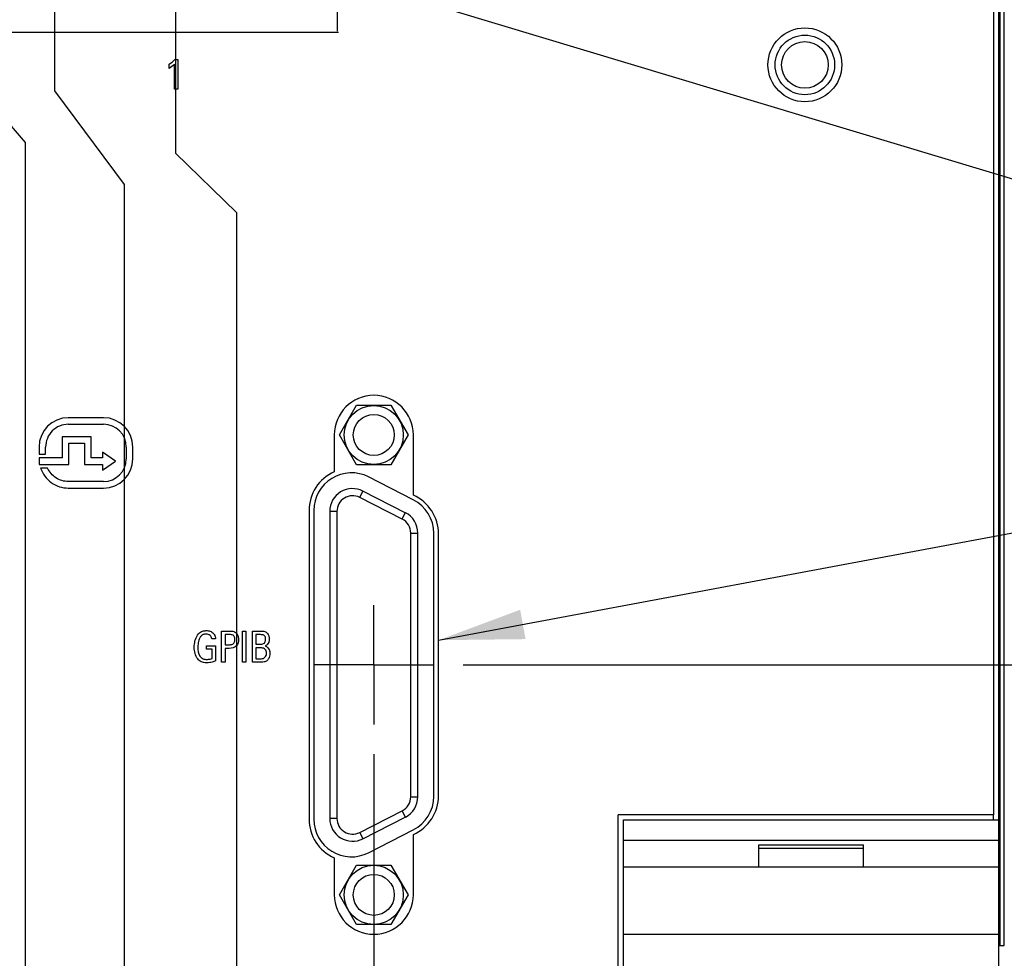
# Model space of a CAD drawing. Header units: inches. Extents: x 0.2 to 16.8, y 0.2 to 10.8.
# Tile 7 of 23: x 8.3 to 10.3, y 3.8 to 5.8. Entities that reach past the tile are written whole.
import ezdxf

# ---------------------------------------------------------------- set-up
doc = ezdxf.new("R2010")
doc.units = ezdxf.units.IN
doc.header["$LTSCALE"] = 0.935
doc.header["$MEASUREMENT"] = 0
doc.linetypes.add('CENTER', pattern=[0.6, 0.375, -0.075, 0.075, -0.075])
doc.layers.get('0').update_dxf_attribs({"linetype": 'CONTINUOUS'})
for name, color, linetype in [('DATUMCURVES', 7, 'CONTINUOUS'), ('DEFAULT_1', 7, 'CENTER'), ('DETAIL', 7, 'CONTINUOUS'), ('DIMENSIONS', 7, 'CONTINUOUS')]:
    doc.layers.add(name, color=color, linetype=linetype)
doc.styles.get("Standard").update_dxf_attribs({"font": 'txt', "width": 0.8})
doc.dimstyles.new('DIMSTYLE_1', dxfattribs={"dimtxt": 0.125, "dimasz": 0.18, "dimexe": 0.18, "dimexo": 0.0625, "dimgap": 0.09, "dimtad": 0, "dimtih": 1, "dimtoh": 1, "dimdec": 3, "dimzin": 4, "dimdsep": 46, "dimtxsty": 'STANDARD', "dimblk": '_FILLED', "dimblk1": '_FILLED', "dimblk2": '_FILLED', "dimcen": 0.09, "dimadec": 0, "dimazin": 0, "dimtp": 0.01, "dimtm": 0.01, "dimtfac": 1, "dimtdec": 3, "dimtofl": 0, "dimtmove": 0, "dimatfit": 3, "dimldrblk": '_FILLED', "dimfxl": 1, "dimtolj": 1, "dimtzin": 4, "dimarcsym": 0})
doc.dimstyles.get("Standard").update_dxf_attribs({"dimtxt": 0.125, "dimasz": 0.18, "dimexe": 0.18, "dimexo": 0.0625, "dimgap": 0.09, "dimtad": 0, "dimtih": 1, "dimtoh": 1, "dimdec": 3, "dimzin": 4, "dimdsep": 46, "dimtxsty": 'STANDARD', "dimblk": '_FILLED', "dimblk1": '_FILLED', "dimblk2": '_FILLED', "dimcen": 0.09, "dimadec": 0, "dimazin": 0, "dimtol": 1, "dimtp": 0.01, "dimtm": 0.01, "dimtfac": 1, "dimtdec": 3, "dimtofl": 0, "dimtmove": 0, "dimatfit": 3, "dimldrblk": '_FILLED', "dimfxl": 1, "dimtolj": 1, "dimtzin": 4, "dimarcsym": 0})

# ---------------------------------------------------------------- blocks, each defined once
blk = doc.blocks.new('*D0')
at = {"layer": 'DIMENSIONS', "color": 2, "linetype": 'CONTINUOUS'}
blk.add_line((9.1911, 4.4631), (11.0147, 4.4631), dxfattribs=at)
at = {"layer": 'DIMENSIONS', "color": 2, "linetype": 'CONTINUOUS', "insert": (11.0772, 4.5256), "char_height": 0.125, "width": 1.325, "attachment_point": 1, "line_spacing_factor": 0.9}
blk.add_mtext('1.132{\\Ftxt.shx;\\W1.000000;\\H0.125000; }[28.75]', dxfattribs=at)
blk = doc.blocks.new('_FILLED')
at = {"color": 0, "linetype": 'BYBLOCK'}
blk.add_solid([(0, 0), (-1, 0.174), (-1, -0.174)], dxfattribs=at)
blk = doc.blocks.new('*D2')
at = {"layer": 'DIMENSIONS', "color": 2, "linetype": 'CONTINUOUS'}
blk.add_line((10.0961, 6.5971), (11.0147, 6.5971), dxfattribs=at)
at = {"layer": 'DIMENSIONS', "color": 2, "linetype": 'CONTINUOUS', "insert": (11.0772, 6.6596), "char_height": 0.125, "width": 1.325, "attachment_point": 1, "line_spacing_factor": 0.9}
blk.add_mtext('3.266{\\Ftxt.shx;\\W1.000000;\\H0.125000; }[82.95]', dxfattribs=at)
blk = doc.blocks.new('*D3')
at = {"layer": 'DIMENSIONS', "color": 2, "linetype": 'CONTINUOUS'}
blk.add_line((9.1897, 6.9339), (11.0147, 6.9339), dxfattribs=at)
at = {"layer": 'DIMENSIONS', "color": 2, "linetype": 'CONTINUOUS', "insert": (11.0772, 6.9964), "char_height": 0.125, "width": 1.325, "attachment_point": 1, "line_spacing_factor": 0.9}
blk.add_mtext('3.603{\\Ftxt.shx;\\W1.000000;\\H0.125000; }[91.51]', dxfattribs=at)
blk = doc.blocks.new('*D10')
at = {"layer": 'DIMENSIONS', "color": 2, "linetype": 'CONTINUOUS'}
blk.add_line((9.0035, 4.2755), (9.0035, 2.4487), dxfattribs=at)
at = {"layer": 'DIMENSIONS', "color": 2, "linetype": 'CONTINUOUS', "insert": (8.941, 2.3862), "char_height": 0.125, "width": 1.225, "attachment_point": 3, "rotation": 90, "line_spacing_factor": 0.9}
blk.add_mtext('.818{\\Ftxt.shx;\\W1.000000;\\H0.125000; }[20.78]', dxfattribs=at)
blk = doc.blocks.new('*D12')
at = {"layer": 'DIMENSIONS', "color": 2, "linetype": 'CONTINUOUS'}
blk.add_line((8.0294, 4.6694), (8.0294, 2.4487), dxfattribs=at)
at = {"layer": 'DIMENSIONS', "color": 2, "linetype": 'CONTINUOUS', "insert": (7.9669, 2.3862), "char_height": 0.125, "width": 1.325, "attachment_point": 3, "rotation": 90, "line_spacing_factor": 0.9}
blk.add_mtext('1.792{\\Ftxt.shx;\\W1.000000;\\H0.125000; }[45.52]', dxfattribs=at)
blk = doc.blocks.new('*D13')
at = {"layer": 'DIMENSIONS', "color": 2, "linetype": 'CONTINUOUS'}
blk.add_line((7.4685, 5.083), (7.4685, 2.4487), dxfattribs=at)
at = {"layer": 'DIMENSIONS', "color": 2, "linetype": 'CONTINUOUS', "insert": (7.406, 2.3862), "char_height": 0.125, "width": 1.325, "attachment_point": 3, "rotation": 90, "line_spacing_factor": 0.9}
blk.add_mtext('2.353{\\Ftxt.shx;\\W1.000000;\\H0.125000; }[59.77]', dxfattribs=at)
blk = doc.blocks.new('*D14')
at = {"layer": 'DIMENSIONS', "color": 2, "linetype": 'CONTINUOUS'}
for p, q in [((8.104, 6.0215), (8.104, 5.7547)), ((8.104, 5.7547), (8.2713, 5.559)), ((8.2713, 5.559), (8.2713, 2.4487))]:
    blk.add_line(p, q, dxfattribs=at)
at = {"layer": 'DIMENSIONS', "color": 2, "linetype": 'CONTINUOUS', "insert": (8.2088, 2.3862), "char_height": 0.125, "width": 1.325, "attachment_point": 3, "rotation": 90, "line_spacing_factor": 0.9}
blk.add_mtext('1.717{\\Ftxt.shx;\\W1.000000;\\H0.125000; }[43.62]', dxfattribs=at)
blk = doc.blocks.new('*D15')
at = {"layer": 'DIMENSIONS', "color": 2, "linetype": 'CONTINUOUS'}
for p, q in [((8.587, 6.0215), (8.587, 5.5366)), ((8.587, 5.5366), (8.7152, 5.4122)), ((8.7152, 5.4122), (8.7152, 2.4487))]:
    blk.add_line(p, q, dxfattribs=at)
at = {"layer": 'DIMENSIONS', "color": 2, "linetype": 'CONTINUOUS', "insert": (8.6527, 2.3862), "char_height": 0.125, "width": 1.325, "attachment_point": 3, "rotation": 90, "line_spacing_factor": 0.9}
blk.add_mtext('1.234{\\Ftxt.shx;\\W1.000000;\\H0.125000; }[31.35]', dxfattribs=at)
blk = doc.blocks.new('*D24')
at = {"layer": 'DIMENSIONS', "color": 2, "linetype": 'CONTINUOUS'}
for p, q in [((8.3329, 6.7464), (8.3329, 5.6674)), ((8.3329, 5.6674), (8.4796, 5.4711)), ((8.4796, 5.4711), (8.4796, 2.4487))]:
    blk.add_line(p, q, dxfattribs=at)
at = {"layer": 'DIMENSIONS', "color": 2, "linetype": 'CONTINUOUS', "insert": (8.4171, 2.3862), "char_height": 0.125, "width": 1.325, "attachment_point": 3, "rotation": 90, "line_spacing_factor": 0.9}
blk.add_mtext('1.489{\\Ftxt.shx;\\W1.000000;\\H0.125000; }[37.81]', dxfattribs=at)

msp = doc.modelspace()

# ---------------------------------------------------------------- linework, layer by layer
at = {"color": 7, "linetype": 'CONTINUOUS'}
for p, q in [((10.3155, 3.1362), (10.3155, 8.2741)), ((10.3055, 4.1481), (10.3055, 8.2441)), ((10.3184, 3.8741), (10.3184, 7.8741)), ((10.327, 3.8741), (10.327, 7.8741)), ((8.9313, 4.9454), (8.9674, 5.0079)), ((8.9674, 5.0079), (9.0395, 5.0079)), ((9.0395, 5.0079), (9.0756, 4.9454)), ((8.9205, 4.9456), (8.9205, 4.8681)), ((8.9674, 4.8829), (8.9313, 4.9454)), ((9.0756, 4.9454), (9.0395, 4.8829)), ((9.0865, 4.8191), (9.0865, 4.9456)), ((9.0395, 4.8829), (8.9674, 4.8829)), ((9.0863, 4.8095), (8.9923, 4.8573)), ((8.9739, 4.8143), (8.9807, 4.8277)), ((9.0697, 4.7823), (8.9807, 4.8277)), ((9.0629, 4.769), (8.9739, 4.8143)), ((8.8675, 4.7867), (8.8675, 4.1395)), ((8.8775, 4.787), (8.8775, 4.1392)), ((8.926, 4.7849), (8.911, 4.7849)), ((8.911, 4.7849), (8.911, 4.1409)), ((8.926, 4.7849), (8.926, 4.1409)), ((9.0629, 4.769), (9.0697, 4.7823)), ((9.081, 4.7396), (9.096, 4.7396)), ((9.081, 4.1863), (9.081, 4.7396)), ((9.096, 4.1863), (9.096, 4.7396)), ((9.1295, 4.1871), (9.1295, 4.7391)), ((9.1395, 4.1885), (9.1395, 4.7377)), ((9.081, 4.1863), (9.096, 4.1863)), ((8.9739, 4.1115), (9.0629, 4.1569)), ((9.0629, 4.1569), (9.0697, 4.1435)), ((8.926, 4.1409), (8.911, 4.1409)), ((8.9807, 4.0982), (9.0697, 4.1435)), ((10.3055, 4.1481), (9.5165, 4.1481)), ((9.5165, 3.2171), (9.5165, 4.1481)), ((9.5275, 4.1382), (10.3155, 4.1382)), ((9.5275, 3.1362), (9.5275, 4.1382)), ((10.3035, 4.1481), (10.3035, 4.1382)), ((8.9923, 4.0688), (9.0863, 4.1167)), ((8.9739, 4.1115), (8.9807, 4.0982)), ((9.0865, 3.9806), (9.0865, 4.1071)), ((9.5275, 4.0952), (10.3155, 4.0952)), ((9.8115, 4.0852), (10.0315, 4.0852)), ((9.8115, 4.0382), (9.8115, 4.0852)), ((9.8115, 4.0782), (10.0315, 4.0782)), ((10.0315, 4.0382), (10.0315, 4.0852)), ((8.9205, 4.0581), (8.9205, 3.9806)), ((8.9313, 3.9804), (8.9674, 4.0429)), ((8.9674, 4.0429), (9.0395, 4.0429)), ((9.0395, 4.0429), (9.0756, 3.9804)), ((10.3155, 4.0382), (9.5275, 4.0382)), ((8.9674, 3.9179), (8.9313, 3.9804)), ((9.0756, 3.9804), (9.0395, 3.9179)), ((9.0395, 3.9179), (8.9674, 3.9179)), ((9.5275, 3.8982), (10.3155, 3.8982)), ((10.3155, 3.8741), (10.3272, 3.8741))]:
    msp.add_line(p, q, dxfattribs=at)
for centre, radius in [((9.9085, 5.7221), 0.0775), ((9.9085, 5.7219), 0.0625), ((9.9085, 5.7219), 0.049), ((9.0035, 4.9454), 0.062), ((9.0035, 4.9454), 0.043), ((9.0035, 3.9804), 0.062), ((9.0035, 3.9804), 0.043)]:
    msp.add_circle(centre, radius, dxfattribs=at)
for centre, radius, start, end in [((9.0035, 4.9456), 0.083, 0, 180), ((8.9565, 4.7867), 0.089, 113.8594, 180), ((8.9565, 4.787), 0.079, 63, 180), ((8.959, 4.7849), 0.048, 63, 180), ((8.959, 4.7849), 0.033, 63, 180), ((9.0505, 4.7377), 0.089, 0, 66.1406), ((9.0505, 4.7391), 0.079, 0, 63), ((9.048, 4.7396), 0.048, 0, 63), ((9.048, 4.7396), 0.033, 0, 63), ((9.048, 4.1863), 0.033, 297, 360), ((9.048, 4.1863), 0.048, 297, 360), ((9.0505, 4.1871), 0.079, 297, 360), ((9.0505, 4.1885), 0.089, 293.8594, 360), ((8.9565, 4.1395), 0.089, 180, 246.1406), ((8.9565, 4.1392), 0.079, 180, 297), ((8.959, 4.1409), 0.048, 180, 297), ((8.959, 4.1409), 0.033, 180, 297), ((9.0035, 3.9806), 0.083, 180, 360)]:
    msp.add_arc(centre, radius, start, end, dxfattribs=at)
at = {"layer": 'DATUMCURVES', "color": 40, "linetype": 'CONTINUOUS'}
for p, q in [((8.9274, 5.7925), (8.9274, 5.9972)), ((8.9297, 5.79), (7.7677, 5.79)), ((8.5858, 5.7332), (8.5922, 5.7332)), ((8.5922, 5.7332), (8.5922, 5.6709)), ((8.5737, 5.7144), (8.5737, 5.7234)), ((8.5853, 5.6709), (8.5853, 5.7234)), ((8.5922, 5.6709), (8.5853, 5.6709)), ((8.4361, 4.9816), (8.3622, 4.9816)), ((8.3622, 4.9679), (8.4361, 4.9679)), ((8.41, 4.9417), (8.3495, 4.9417)), ((8.3495, 4.9417), (8.3495, 4.8975)), ((8.41, 4.8975), (8.41, 4.9417)), ((8.3007, 4.9201), (8.3007, 4.9054)), ((8.3145, 4.9054), (8.3145, 4.9201)), ((8.3632, 4.928), (8.3963, 4.928)), ((8.3632, 4.8837), (8.3632, 4.928)), ((8.3963, 4.928), (8.3963, 4.8837)), ((8.4839, 4.9201), (8.4839, 4.8955)), ((8.4976, 4.8955), (8.4976, 4.9201)), ((8.3007, 4.9054), (8.3145, 4.9054)), ((8.4611, 4.8906), (8.4336, 4.9094)), ((8.4336, 4.9094), (8.4336, 4.8975)), ((8.3495, 4.8975), (8.3007, 4.8975)), ((8.3007, 4.8975), (8.3007, 4.8837)), ((8.3007, 4.8837), (8.3632, 4.8837)), ((8.3963, 4.8837), (8.4336, 4.8837)), ((8.4336, 4.8975), (8.41, 4.8975)), ((8.4336, 4.8718), (8.4611, 4.8906)), ((8.4336, 4.8837), (8.4336, 4.8718)), ((8.3187, 4.8759), (8.304, 4.8759)), ((8.4361, 4.8477), (8.3622, 4.8477)), ((8.3622, 4.834), (8.4361, 4.834)), ((8.684, 4.5338), (8.7015, 4.5338)), ((8.684, 4.4687), (8.684, 4.5338)), ((8.728, 4.5338), (8.7352, 4.5338)), ((8.728, 4.4687), (8.728, 4.5338)), ((8.7352, 4.5338), (8.7352, 4.4687)), ((8.7485, 4.5338), (8.7671, 4.5338)), ((8.7485, 4.4687), (8.7485, 4.5338)), ((8.6711, 4.5176), (8.6632, 4.5176)), ((8.7013, 4.5265), (8.6912, 4.5265)), ((8.6912, 4.5265), (8.6912, 4.5052)), ((8.7659, 4.5264), (8.7555, 4.5264)), ((8.7555, 4.5264), (8.7555, 4.5063)), ((8.7555, 4.5063), (8.7656, 4.5063)), ((8.6522, 4.5033), (8.6713, 4.5033)), ((8.6522, 4.4959), (8.6522, 4.5033)), ((8.6641, 4.4959), (8.6522, 4.4959)), ((8.6641, 4.4766), (8.6641, 4.4959)), ((8.6713, 4.5033), (8.6713, 4.4713)), ((8.6912, 4.5052), (8.6998, 4.5052)), ((8.6997, 4.4977), (8.6912, 4.4977)), ((8.6912, 4.4977), (8.6912, 4.4687)), ((8.7681, 4.4986), (8.7555, 4.4986)), ((8.7555, 4.4986), (8.7555, 4.476)), ((8.6912, 4.4687), (8.684, 4.4687)), ((8.7352, 4.4687), (8.728, 4.4687)), ((8.7675, 4.4687), (8.7485, 4.4687)), ((8.7555, 4.476), (8.7678, 4.476))]:
    msp.add_line(p, q, dxfattribs=at)
for centre, radius, start, end in [((8.3622, 4.9201), 0.0615, 90.0009, 179.9991), ((8.3622, 4.9201), 0.0477, 89.9995, 180.0005), ((8.4361, 4.9201), 0.0615, 359.9998, 89.9989), ((8.4361, 4.9201), 0.0477, 0.0006, 89.9994), ((8.4361, 4.8955), 0.0615, 270.0008, 359.9992), ((8.4361, 4.8955), 0.0478, 270.0159, 0.0008)]:
    msp.add_arc(centre, radius, start, end, dxfattribs=at)
for points in [[(8.5737, 5.7234), (8.578, 5.7263), (8.5822, 5.7295), (8.5858, 5.7332)], [(8.5853, 5.7234), (8.5819, 5.7199), (8.5779, 5.7169), (8.5737, 5.7144)]]:
    msp.add_open_spline(points, degree=3, dxfattribs=at)
for points, knots in [([(8.304, 4.8759), (8.308, 4.8639), (8.3238, 4.8419), (8.3497, 4.834), (8.3622, 4.834)], [0, 0, 0, 0, 0.499993, 1, 1, 1, 1]), ([(8.3622, 4.8477), (8.3532, 4.8477), (8.3347, 4.8529), (8.3224, 4.8676), (8.3187, 4.8759)], [0, 0, 0, 0, 0.500084, 1, 1, 1, 1]), ([(8.6266, 4.5002), (8.6266, 4.5023), (8.6272, 4.513), (8.6311, 4.5247), (8.6378, 4.5303)], [0, 0, 0, 0, 0.19364, 1, 1, 1, 1]), ([(8.6515, 4.5277), (8.6492, 4.5277), (8.6446, 4.5271), (8.6381, 4.5214), (8.6349, 4.5121), (8.6342, 4.5048), (8.6342, 4.5014)], [0, 0, 0, 0, 0.19314, 0.379665, 0.703867, 1, 1, 1, 1]), ([(8.6378, 4.5303), (8.6401, 4.5322), (8.6442, 4.534), (8.6493, 4.5348), (8.6526, 4.5349), (8.6559, 4.5347), (8.6599, 4.5339), (8.6641, 4.5317), (8.6674, 4.5286), (8.6695, 4.5252), (8.6708, 4.5217), (8.671, 4.5191), (8.6711, 4.5176)], [0, 0, 0, 0, 0.206381, 0.290582, 0.350689, 0.428819, 0.520261, 0.624462, 0.747586, 0.827122, 0.894394, 1, 1, 1, 1]), ([(8.6632, 4.5176), (8.6629, 4.5203), (8.6605, 4.5261), (8.6544, 4.5277), (8.6515, 4.5277)], [0, 0, 0, 0, 0.483674, 1, 1, 1, 1]), ([(8.7015, 4.5338), (8.7042, 4.5338), (8.7096, 4.5339), (8.7159, 4.5292), (8.7189, 4.5227), (8.72, 4.5139), (8.7169, 4.5004), (8.7052, 4.4977), (8.6997, 4.4977)], [0, 0, 0, 0, 0.138785, 0.265459, 0.374073, 0.49169, 0.71766, 1, 1, 1, 1]), ([(8.7671, 4.5338), (8.7697, 4.5338), (8.7747, 4.5338), (8.7804, 4.5296), (8.7828, 4.5249), (8.7838, 4.5209), (8.7841, 4.5164), (8.7834, 4.5112), (8.7805, 4.5057), (8.7771, 4.5036), (8.7751, 4.5027)], [0, 0, 0, 0, 0.172823, 0.320458, 0.444499, 0.515815, 0.59617, 0.745678, 0.854856, 1, 1, 1, 1]), ([(8.6998, 4.5052), (8.7011, 4.5052), (8.7038, 4.5053), (8.7079, 4.5065), (8.7106, 4.5095), (8.7117, 4.513), (8.7119, 4.5163), (8.7117, 4.5195), (8.7107, 4.5227), (8.7083, 4.5255), (8.7047, 4.5265), (8.7024, 4.5265), (8.7013, 4.5265)], [0, 0, 0, 0, 0.108715, 0.223941, 0.349024, 0.428056, 0.526969, 0.621056, 0.695104, 0.808932, 0.909913, 1, 1, 1, 1]), ([(8.7656, 4.5063), (8.7665, 4.5063), (8.7687, 4.5064), (8.7723, 4.5074), (8.775, 4.51), (8.7762, 4.5134), (8.7765, 4.5165), (8.7763, 4.5196), (8.7753, 4.5228), (8.7729, 4.5254), (8.7693, 4.5264), (8.767, 4.5264), (8.7659, 4.5264)], [0, 0, 0, 0, 0.080824, 0.192754, 0.322602, 0.403494, 0.504499, 0.601051, 0.677097, 0.794791, 0.901512, 1, 1, 1, 1]), ([(8.6713, 4.4713), (8.669, 4.4703), (8.665, 4.4689), (8.6587, 4.4676), (8.6527, 4.4671), (8.6466, 4.4676), (8.6398, 4.4697), (8.6325, 4.4758), (8.6276, 4.4869), (8.6266, 4.4957), (8.6266, 4.5002)], [0, 0, 0, 0, 0.112649, 0.193142, 0.286796, 0.384681, 0.466668, 0.606262, 0.796664, 1, 1, 1, 1]), ([(8.6342, 4.5014), (8.6342, 4.4944), (8.6349, 4.4835), (8.6448, 4.4752), (8.6527, 4.4742), (8.6591, 4.4749), (8.6628, 4.4761), (8.6641, 4.4766)], [0, 0, 0, 0, 0.434863, 0.600843, 0.760726, 0.911869, 1, 1, 1, 1]), ([(8.7855, 4.4865), (8.7855, 4.483), (8.7844, 4.4781), (8.7813, 4.4737), (8.7791, 4.4715), (8.7766, 4.4699), (8.7726, 4.4687), (8.7695, 4.4687), (8.7675, 4.4687)], [0, 0, 0, 0, 0.362523, 0.487363, 0.570291, 0.683827, 0.789243, 1, 1, 1, 1]), ([(8.7678, 4.476), (8.7704, 4.476), (8.7747, 4.4775), (8.7777, 4.4826), (8.7783, 4.4872), (8.7777, 4.4917), (8.7752, 4.4968), (8.7708, 4.4986), (8.7681, 4.4986)], [0, 0, 0, 0, 0.232421, 0.356037, 0.504352, 0.639905, 0.760941, 1, 1, 1, 1]), ([(8.7751, 4.5027), (8.7761, 4.5024), (8.7824, 4.5), (8.7855, 4.4921), (8.7855, 4.4865)], [0, 0, 0, 0, 0.158479, 1, 1, 1, 1])]:
    msp.add_open_spline(points, degree=3, knots=knots, dxfattribs=at)
at = {"layer": 'DEFAULT_1', "color": 7, "linetype": 'CENTER'}
for q in [(9.0035, 4.5882), (8.8784, 4.4631), (9.1286, 4.4631), (9.0035, 4.338)]:
    msp.add_line((9.0035, 4.4631), q, dxfattribs=at)

# ---------------------------------------------------------------- dimensions: what is measured, and where the dimension line sits
at = {"layer": 'DIMENSIONS', "color": 2, "linetype": 'CONTINUOUS'}
for feature_location, offset, dtype, origin, picture, middle in [((9.1897, 6.9339), (1.8249, 0), 0, (9.1272, 3.3312), '*D3', (11.7397, 6.9339)), ((8.3329118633, 6.7464096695), (0.1467374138, -4.2977560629), 0, (9.8214551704, 6.8089096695), '*D24', (8.6140713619, 1.4554546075)), ((10.0961, 6.5971), (0.9186, 0), 0, (10.0336, 3.3312), '*D2', (11.7397, 6.5971)), ((8.1039749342, 6.0214884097), (0.1672803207, -3.5728348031), 0, (9.8214551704, 6.0839884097), '*D14', (8.4056773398, 1.4554546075)), ((8.5870458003, 6.0214884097), (0.1282007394, -3.5728348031), 0, (9.8214551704, 6.0839884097), '*D15', (8.8496686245, 1.4554546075)), ((7.4685, 5.083), (0, -2.6343), 1, (9.8215, 5.1455), '*D13', (7.6029, 1.4555)), ((8.0294, 4.6694), (0, -2.2208), 1, (9.8215, 4.7319), '*D12', (8.1638, 1.4555)), ((9.1911, 4.4631), (1.8236, 0), 0, (10.0555, 3.3312), '*D0', (11.7397, 4.4631)), ((9.0035, 4.2755), (0, -1.8268), 1, (9.8215, 3.0972), '*D10', (9.1379, 1.5502))]:
    dim = msp.add_ordinate_dim(feature_location=feature_location, offset=offset, dtype=dtype, origin=origin, dimstyle='DIMSTYLE_1', dxfattribs=at)
    dim.commit()
    dim.dimension.update_dxf_attribs({"geometry": picture, "text_midpoint": middle})

# ---------------------------------------------------------------- leaders
at = {"layer": 'DETAIL', "color": 2, "linetype": 'CONTINUOUS'}
for points in [[(8.8766, 5.9243), (11.0772, 5.2627), (11.2572, 5.2627)], [(9.1395, 4.5148), (11.0758, 4.8764), (11.2558, 4.8764)]]:
    msp.add_leader(points, dimstyle='STANDARD', override={"dimtad": 0}, dxfattribs=at)

doc.saveas('drawing.dxf')
